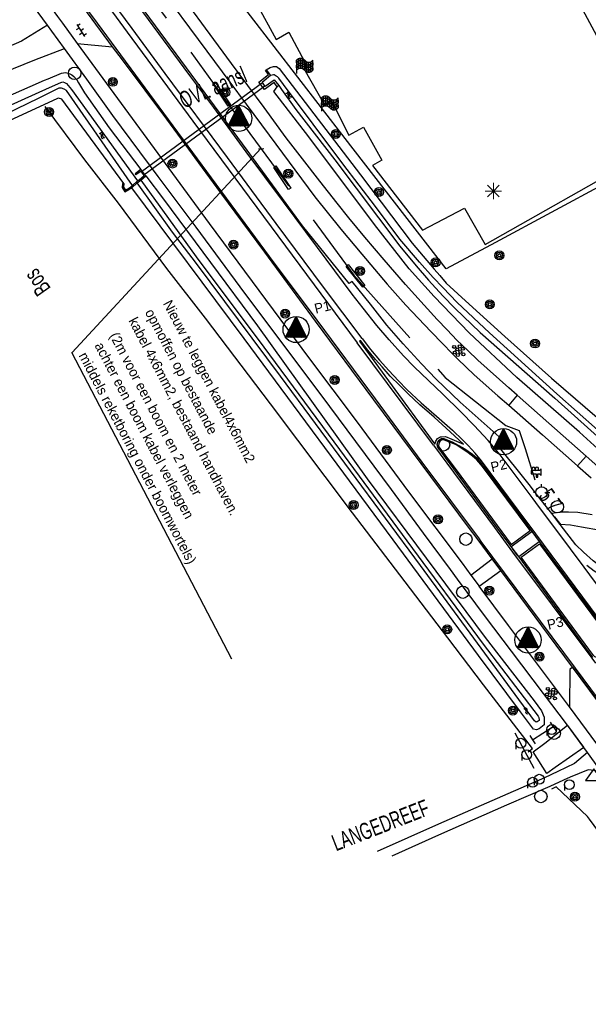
# Model space of a CAD drawing. Header units: metres. Extents: x 814 to 237605, y 2086 to 808797.
# Tile 42 of 57: x 119828 to 119914, y 403346 to 403495. Entities that reach past the tile are written whole.
import ezdxf

# ---------------------------------------------------------------- set-up
doc = ezdxf.new("R2010")
doc.units = ezdxf.units.M
doc.linetypes.add('E-L', pattern=[19.05, 12.7, -6.35])
doc.layers.get('0').update_dxf_attribs({"linetype": 'CONTINUOUS'})
for name, color, linetype in [('2403', 7, 'CONTINUOUS'), ('3010', 1, 'CONTINUOUS'), ('4412', 7, 'CONTINUOUS'), ('4413', 7, 'CONTINUOUS'), ('4503', 1, 'CONTINUOUS'), ('4504', 7, 'CONTINUOUS'), ('4601', 172, 'CONTINUOUS'), ('B-AF-FRAST-GD', 47, 'Raster'), ('B-AF-HEKW-GD', 47, 'Hekwerk'), ('B-AS-HECT-GD', 9, 'CONTINUOUS'), ('B-BB-BORD-GD', 8, 'CONTINUOUS'), ('B-BP-BOOM-GD', 74, 'CONTINUOUS'), ('B-BW-INFO-GD', 8, 'CONTINUOUS'), ('B-BW-WEGW-GD', 8, 'CONTINUOUS'), ('B-GB-BOUW-GD', 242, 'CONTINUOUS'), ('B-GR-GEMT2006-GS', 6, 'CONTINUOUS'), ('B-MK-ASSTRP-GD', 121, 'CONTINUOUS'), ('B-MK-DRIEH-GD', 121, 'CONTINUOUS'), ('B-MK-STRP-GD', 121, 'CONTINUOUS'), ('B-MK-VLAK-GD', 121, 'CONTINUOUS'), ('B-OB-OVER-GD', 8, 'CONTINUOUS'), ('B-OV-PAAL-GD', 63, 'CONTINUOUS'), ('B-TE-OND-GD', 8, 'CONTINUOUS'), ('B-TR-SLOO-GD', 142, 'CONTINUOUS'), ('B-VH-BNDH-GD', 13, 'CONTINUOUS'), ('B-VH-FPAD-GD', 13, 'CONTINUOUS'), ('B-VH-HFDR-GD', 13, 'CONTINUOUS'), ('B-VH-MATE-GD', 13, 'CONTINUOUS'), ('B-VH-OVRG-GD', 13, 'CONTINUOUS'), ('B-VH-WEGN-GD', 13, 'CONTINUOUS'), ('B-WT-DUIKER-GD', 134, 'CONTINUOUS'), ('L-AR-BLOCKS-GD', 8, 'CONTINUOUS'), ('L-AR-SYMB-GD', 8, 'CONTINUOUS'), ('OVL HOH afstanden', 1, 'CONTINUOUS'), ('OVL Lichtpunt', 1, 'CONTINUOUS'), ('OVL Lichtpuntinformatie', 1, 'CONTINUOUS')]:
    doc.layers.add(name, color=color, linetype=linetype)
doc.linetypes.add('DIAMETER_10', pattern='A,12.7,-5.08,["4x10mm2",Standard,S=1,R=0,X=-5,Y=-0.5],-2', length=19.78)
doc.linetypes.add('Hekwerk', pattern='A,4,-1,[1,dgnlstyle.shx,S=0.004,R=0,X=0,Y=0],-1', length=6)
doc.linetypes.add('Raster', pattern='A,4,-1,[1,dgnlstyle.shx,S=0.004,R=0,X=0,Y=0],-1', length=6)

# ---------------------------------------------------------------- blocks, each defined once
blk = doc.blocks.new('WATER', base_point=(119086.285987, 398817.713883))
at = {"layer": '4601'}
for points in [[(119085.785987, 398817.863883, 0), (119085.848487, 398817.926383, 0), (119085.973487, 398817.988883, 0), (119086.098487, 398817.988883, 0), (119086.223487, 398817.926383, 0), (119086.285987, 398817.863883, 0), (119086.348487, 398817.801383, 0), (119086.473487, 398817.738883, 0), (119086.598487, 398817.738883, 0), (119086.723487, 398817.801383, 0), (119086.785987, 398817.863883, 0)], [(119085.785987, 398817.563883, 0), (119085.848487, 398817.626383, 0), (119085.973487, 398817.688883, 0), (119086.098487, 398817.688883, 0), (119086.223487, 398817.626383, 0), (119086.285987, 398817.563883, 0), (119086.348487, 398817.501383, 0), (119086.473487, 398817.438883, 0), (119086.598487, 398817.438883, 0), (119086.723487, 398817.501383, 0), (119086.785987, 398817.563883, 0)]]:
    blk.add_polyline3d(points, dxfattribs=at)
blk = doc.blocks.new('2401')
blk.add_circle((0.001, -0.001), 0.375)
blk = doc.blocks.new('OV6', base_point=(119086.285987, 398817.713883))
at = {"layer": '4413'}
for points in [[(119086.317237, 398817.713883, 0), (119086.317237, 398817.745133, 0)], [(119086.442237, 398817.713883, 0), (119086.442237, 398817.745133, 0)], [(119086.567237, 398817.713883, 0), (119086.567237, 398817.745133, 0)], [(119086.285987, 398817.713883, 0), (119086.598487, 398817.713883, 0)], [(119086.379737, 398817.713883, 0), (119086.379737, 398817.682633, 0)], [(119086.504737, 398817.713883, 0), (119086.504737, 398817.682633, 0)]]:
    blk.add_polyline3d(points, dxfattribs=at)
blk = doc.blocks.new('2901')
for radius in [0.27, 0.18, 0.09]:
    blk.add_circle((0, 0), radius)
blk = doc.blocks.new('2202')
for p, q in [((-0.35, 0.001), (-0.5, 0)), ((0, 0.35), (0, 0.5)), ((0.35, -0.001), (0.5, 0)), ((0, -0.35), (0, -0.5))]:
    blk.add_line(p, q)
blk.add_circle((0, 0), 0.35)
blk = doc.blocks.new('2403', base_point=(119086.285987, 398817.713883))
at = {"layer": '2403'}
blk.add_polyline3d([(119086.385987, 398817.413883, 0), (119086.385987, 398817.613883, 0), (119086.485987, 398817.613883, 0), (119086.585987, 398817.513883, 0), (119086.585987, 398817.913883, 0), (119086.485987, 398817.813883, 0), (119086.284296, 398817.813883, 0), (119085.985987, 398817.813883, 0), (119085.985987, 398817.613883, 0), (119086.285987, 398817.613883, 0), (119086.285987, 398817.413883, 0)], close=True, dxfattribs=at)
for centre in [(119086.132378, 398817.907621), (119086.335141, 398817.907621)]:
    blk.add_arc(centre, 0.10664, 298.476383, 241.523617, dxfattribs=at)
blk = doc.blocks.new('3001')
blk.add_line((-0.3, 0), (-0.3, -0.35))
blk.add_circle((0, 0), 0.3)
blk = doc.blocks.new('GV6-4412', base_point=(119086.285987, 398817.713883))
at = {"layer": '4412'}
for centre in [(119086.312223, 398817.713376), (119086.387223, 398817.788376), (119086.387223, 398817.638376), (119086.387562, 398817.712297), (119086.462223, 398817.788376), (119086.462223, 398817.713376), (119086.462223, 398817.638376), (119086.537263, 398817.713369)]:
    blk.add_circle(centre, 0.028585, dxfattribs=at)
blk = doc.blocks.new('2301')
at = {"flags": 128}
blk.add_lwpolyline([(-0.502, -0.271), (0.498, -0.271), (-0.002, 0.429), (-0.502, -0.271)], dxfattribs=at)
blk = doc.blocks.new('2303')
for p, q in [((0.751, -0.001), (0.751, 0.299)), ((-0.749, -0.001), (0.751, -0.001)), ((0.751, -0.001), (0.751, -0.301))]:
    blk.add_line(p, q)
at = {"flags": 128}
blk.add_lwpolyline([(-0.749, 0.299), (-0.749, -0.001), (-0.749, -0.301)], dxfattribs=at)
blk = doc.blocks.new('2701')
at = {"lineweight": 0}
for q in [(-0.353, 0.351), (0.001, 0.497), (0.355, 0.351), (-0.499, -0.003), (-0.352, -0.356), (0.501, -0.003), (0.001, -0.503), (0.355, -0.356)]:
    blk.add_line((0.001, -0.003), q, dxfattribs=at)
blk = doc.blocks.new('3010', base_point=(119086.285987, 398817.713883))
at = {"layer": '3010'}
for points in [[(119085.785987, 398818.013883, 0), (119085.848487, 398818.076383, 0), (119085.915136, 398818.109708, 0), (119085.973487, 398818.138883, 0), (119086.040464, 398818.138883, 0), (119086.098487, 398818.138883, 0), (119086.160193, 398818.10803, 0), (119086.223487, 398818.076383, 0), (119086.285987, 398818.013883, 0), (119086.348487, 398817.951383, 0), (119086.406231, 398817.922511, 0), (119086.473487, 398817.888883, 0), (119086.541138, 398817.888883, 0), (119086.598487, 398817.888883, 0), (119086.664356, 398817.921818, 0), (119086.723487, 398817.951383, 0), (119086.785987, 398818.013883, 0)], [(119085.785987, 398818.013883, 0), (119085.785987, 398817.863883, 0), (119085.785987, 398817.713883, 0), (119085.785987, 398817.563883, 0), (119085.785987, 398817.413883, 0), (119085.785987, 398817.213883, 0)], [(119085.785987, 398817.863883, 0), (119085.848487, 398817.926383, 0), (119085.915136, 398817.959708, 0), (119085.973487, 398817.988883, 0), (119086.040464, 398817.988883, 0), (119086.098487, 398817.988883, 0), (119086.160193, 398817.95803, 0), (119086.223487, 398817.926383, 0), (119086.285987, 398817.863883, 0), (119086.348487, 398817.801383, 0), (119086.406231, 398817.772511, 0), (119086.473487, 398817.738883, 0), (119086.541138, 398817.738883, 0), (119086.598487, 398817.738883, 0), (119086.664356, 398817.771818, 0), (119086.723487, 398817.801383, 0), (119086.785987, 398817.863883, 0)], [(119085.915136, 398817.509708, 0), (119085.915136, 398817.659708, 0), (119085.915136, 398817.809708, 0), (119085.915136, 398817.959708, 0), (119085.915136, 398818.109708, 0)], [(119086.040464, 398817.538883, 0), (119086.040464, 398817.688883, 0), (119086.040464, 398817.838883, 0), (119086.040464, 398817.988883, 0), (119086.040464, 398818.138883, 0)], [(119086.160193, 398817.50803, 0), (119086.160193, 398817.65803, 0), (119086.160193, 398817.80803, 0), (119086.160193, 398817.95803, 0), (119086.160193, 398818.10803, 0)], [(119086.285987, 398817.413883, 0), (119086.285987, 398817.563883, 0), (119086.285987, 398817.713883, 0), (119086.285987, 398817.863883, 0), (119086.285987, 398818.013883, 0)], [(119086.406231, 398817.322511, 0), (119086.406231, 398817.472511, 0), (119086.406231, 398817.622511, 0), (119086.406231, 398817.772511, 0), (119086.406231, 398817.922511, 0)], [(119086.541138, 398817.288883, 0), (119086.541138, 398817.438883, 0), (119086.541138, 398817.588883, 0), (119086.541138, 398817.738883, 0), (119086.541138, 398817.888883, 0)], [(119086.664356, 398817.321818, 0), (119086.664356, 398817.471818, 0), (119086.664356, 398817.621818, 0), (119086.664356, 398817.771818, 0), (119086.664356, 398817.921818, 0)], [(119086.785987, 398817.413883, 0), (119086.785987, 398817.563883, 0), (119086.785987, 398817.713883, 0), (119086.785987, 398817.863883, 0), (119086.785987, 398818.013883, 0)], [(119085.785987, 398817.713883, 0), (119085.848487, 398817.776383, 0), (119085.915136, 398817.809708, 0), (119085.922834, 398817.813557, 0), (119085.973487, 398817.838883, 0), (119086.040464, 398817.838883, 0), (119086.098487, 398817.838883, 0), (119086.160193, 398817.80803, 0), (119086.223487, 398817.776383, 0), (119086.285987, 398817.713883, 0), (119086.348487, 398817.651383, 0), (119086.406231, 398817.622511, 0), (119086.473487, 398817.588883, 0), (119086.541138, 398817.588883, 0), (119086.598487, 398817.588883, 0), (119086.664356, 398817.621818, 0), (119086.723487, 398817.651383, 0), (119086.785987, 398817.713883, 0)], [(119085.785987, 398817.563883, 0), (119085.848487, 398817.626383, 0), (119085.915136, 398817.659708, 0), (119085.973487, 398817.688883, 0), (119086.040464, 398817.688883, 0), (119086.098487, 398817.688883, 0), (119086.160193, 398817.65803, 0), (119086.223487, 398817.626383, 0), (119086.285987, 398817.563883, 0), (119086.348487, 398817.501383, 0), (119086.406231, 398817.472511, 0), (119086.473487, 398817.438883, 0), (119086.541138, 398817.438883, 0), (119086.598487, 398817.438883, 0), (119086.664356, 398817.471818, 0), (119086.723487, 398817.501383, 0), (119086.785987, 398817.563883, 0)], [(119085.785987, 398817.413883, 0), (119085.848487, 398817.476383, 0), (119085.915136, 398817.509708, 0), (119085.973487, 398817.538883, 0), (119086.040464, 398817.538883, 0), (119086.098487, 398817.538883, 0), (119086.160193, 398817.50803, 0), (119086.223487, 398817.476383, 0), (119086.285987, 398817.413883, 0), (119086.348487, 398817.351383, 0), (119086.406231, 398817.322511, 0), (119086.473487, 398817.288883, 0), (119086.541138, 398817.288883, 0), (119086.598487, 398817.288883, 0), (119086.664356, 398817.321818, 0), (119086.723487, 398817.351383, 0), (119086.785987, 398817.413883, 0)]]:
    blk.add_polyline3d(points, dxfattribs=at)
for points in [[(119085.915136, 398818.109708, 0), (119085.915136, 398817.959708, 0), (119085.848487, 398817.926383, 0), (119085.785987, 398817.863883, 0), (119085.785987, 398818.013883, 0), (119085.848487, 398818.076383, 0)], [(119086.040464, 398817.988883, 0), (119086.040464, 398817.838883, 0), (119085.973487, 398817.838883, 0), (119085.922834, 398817.813557, 0), (119085.915136, 398817.809708, 0), (119085.915136, 398817.959708, 0), (119085.973487, 398817.988883, 0)], [(119086.160193, 398818.10803, 0), (119086.160193, 398817.95803, 0), (119086.098487, 398817.988883, 0), (119086.040464, 398817.988883, 0), (119086.040464, 398818.138883, 0), (119086.098487, 398818.138883, 0)], [(119086.285987, 398817.863883, 0), (119086.285987, 398817.713883, 0), (119086.223487, 398817.776383, 0), (119086.160193, 398817.80803, 0), (119086.160193, 398817.95803, 0), (119086.223487, 398817.926383, 0)], [(119086.406231, 398817.922511, 0), (119086.406231, 398817.772511, 0), (119086.348487, 398817.801383, 0), (119086.285987, 398817.863883, 0), (119086.285987, 398818.013883, 0), (119086.348487, 398817.951383, 0)], [(119086.664356, 398817.921818, 0), (119086.664356, 398817.771818, 0), (119086.598487, 398817.738883, 0), (119086.541138, 398817.738883, 0), (119086.541138, 398817.888883, 0), (119086.598487, 398817.888883, 0)], [(119086.785987, 398817.863883, 0), (119086.785987, 398817.713883, 0), (119086.723487, 398817.651383, 0), (119086.664356, 398817.621818, 0), (119086.664356, 398817.771818, 0), (119086.723487, 398817.801383, 0)], [(119085.915136, 398817.809708, 0), (119085.915136, 398817.659708, 0), (119085.848487, 398817.626383, 0), (119085.785987, 398817.563883, 0), (119085.785987, 398817.713883, 0), (119085.848487, 398817.776383, 0)], [(119086.040464, 398817.688883, 0), (119086.040464, 398817.538883, 0), (119085.973487, 398817.538883, 0), (119085.915136, 398817.509708, 0), (119085.915136, 398817.659708, 0), (119085.973487, 398817.688883, 0)], [(119086.160193, 398817.80803, 0), (119086.160193, 398817.65803, 0), (119086.098487, 398817.688883, 0), (119086.040464, 398817.688883, 0), (119086.040464, 398817.838883, 0), (119086.098487, 398817.838883, 0)], [(119086.285987, 398817.563883, 0), (119086.285987, 398817.413883, 0), (119086.223487, 398817.476383, 0), (119086.160193, 398817.50803, 0), (119086.160193, 398817.65803, 0), (119086.223487, 398817.626383, 0)], [(119086.406231, 398817.622511, 0), (119086.406231, 398817.472511, 0), (119086.348487, 398817.501383, 0), (119086.285987, 398817.563883, 0), (119086.285987, 398817.713883, 0), (119086.348487, 398817.651383, 0)], [(119086.541138, 398817.738883, 0), (119086.541138, 398817.588883, 0), (119086.473487, 398817.588883, 0), (119086.406231, 398817.622511, 0), (119086.406231, 398817.772511, 0), (119086.473487, 398817.738883, 0)], [(119086.541138, 398817.438883, 0), (119086.541138, 398817.288883, 0), (119086.473487, 398817.288883, 0), (119086.406231, 398817.322511, 0), (119086.406231, 398817.472511, 0), (119086.473487, 398817.438883, 0)], [(119086.664356, 398817.621818, 0), (119086.664356, 398817.471818, 0), (119086.598487, 398817.438883, 0), (119086.541138, 398817.438883, 0), (119086.541138, 398817.588883, 0), (119086.598487, 398817.588883, 0)], [(119086.785987, 398817.563883, 0), (119086.785987, 398817.413883, 0), (119086.723487, 398817.351383, 0), (119086.664356, 398817.321818, 0), (119086.664356, 398817.471818, 0), (119086.723487, 398817.501383, 0)]]:
    blk.add_polyline3d(points, close=True, dxfattribs=at)
blk = doc.blocks.new('OV_MASTD')
at = {"layer": 'OVL Lichtpunt'}
for p, q in [((-0.23, 1.51), (0.54, 0.89)), ((-0.19, 1.59), (0.45, 1.08)), ((-0.15, 1.67), (0.36, 1.26)), ((-0.11, 1.74), (0.26, 1.44)), ((-0.07, 1.82), (0.17, 1.63)), ((-0.03, 1.9), (0.08, 1.81)), ((-0.97, 0.06), (0.53, -1.15)), ((-0.93, 0.14), (0.67, -1.15)), ((-0.89, 0.22), (0.8, -1.15)), ((-0.85, 0.29), (0.93, -1.15)), ((-0.81, 0.37), (1.07, -1.15)), ((-0.77, 0.45), (1.2, -1.15)), ((-0.73, 0.52), (1.33, -1.15)), ((-0.69, 0.6), (1.47, -1.15)), ((-0.65, 0.67), (1.57, -1.12)), ((-0.62, 0.75), (1.48, -0.94)), ((-0.58, 0.83), (1.38, -0.76)), ((-0.54, 0.9), (1.29, -0.57)), ((-0.5, 0.98), (1.2, -0.39)), ((-0.46, 1.06), (1.1, -0.21)), ((-0.42, 1.13), (1.01, -0.02)), ((-0.38, 1.21), (0.92, 0.16)), ((-0.34, 1.29), (0.82, 0.34)), ((-0.3, 1.36), (0.73, 0.53)), ((-0.27, 1.44), (0.64, 0.71)), ((-1.55, -1.08), (-1.47, -1.15)), ((-1.51, -1.01), (-1.33, -1.15)), ((-1.47, -0.93), (-1.2, -1.15)), ((-1.43, -0.85), (-1.07, -1.15)), ((-1.39, -0.78), (-0.93, -1.15)), ((-1.36, -0.7), (-0.8, -1.15)), ((-1.32, -0.62), (-0.67, -1.15)), ((-1.28, -0.55), (-0.53, -1.15)), ((-1.24, -0.47), (-0.4, -1.15)), ((-1.2, -0.39), (-0.27, -1.15)), ((-1.16, -0.32), (-0.13, -1.15)), ((-1.12, -0.24), (0, -1.15)), ((-1.08, -0.17), (0.13, -1.15)), ((-1.04, -0.09), (0.27, -1.15)), ((-1.01, -0.01), (0.4, -1.15))]:
    blk.add_line(p, q, dxfattribs=at)
at = {"layer": 'OVL Lichtpunt', "linetype": 'DIAMETER_10'}
blk.add_lwpolyline([(-1.58, -1.15), (0, 1.96), (1.58, -1.15), (-1.58, -1.15)], dxfattribs=at)
at = {"layer": 'OVL Lichtpunt'}
blk.add_circle((0, 0), 1.98, dxfattribs=at)

msp = doc.modelspace()

# ---------------------------------------------------------------- linework, layer by layer
at = {"layer": 'B-AF-FRAST-GD'}
for points in [[(119904.763186, 403384.411666), (119905.375624, 403384.936932), (119902.031181, 403389.287345), (119898.007745, 403394.520986), (119892.578879, 403401.669073), (119885.349208, 403411.16372), (119878.159771, 403420.533943), (119865.779513, 403437.017235), (119855.964118, 403449.995774), (119850.093433, 403457.469824), (119842.784786, 403467.359352), (119837.730685, 403473.897237), (119831.708753, 403481.953177)], [(119913.714686, 403374.628681), (119908.955628, 403379.144105), (119908.279115, 403378.773811)], [(119946.518848, 403330.879989), (119937.911564, 403342.312532), (119926.414573, 403357.665199), (119918.818334, 403367.742482), (119914.024562, 403374.210575), (119913.714686, 403374.628681)]]:
    msp.add_lwpolyline(points, dxfattribs=at)
at = {"layer": 'B-AF-HEKW-GD'}
for points in [[(119892.331914, 403457.432044), (119877.087632, 403477.122593), (119862.765753, 403495.672676), (119848.458404, 403514.236915), (119846.281344, 403517.06143), (119836.169788, 403530.187118)], [(119956.122646, 403492.61682), (119926.669105, 403475.754026), (119916.655333, 403470.461749), (119899.825915, 403461.399192), (119892.331914, 403457.432044)], [(119905.640466, 403381.872587), (119902.764487, 403387.216822)]]:
    msp.add_lwpolyline(points, dxfattribs=at)
at = {"layer": 'B-GB-BOUW-GD'}
msp.add_lwpolyline([(119888.444925, 403542.286116), (119907.849217, 403552.650991), (119905.955279, 403556.045476), (119906.348297, 403556.269738), (119908.534298, 403552.48), (119908.692622, 403552.7363), (119961.08138, 403580.828715), (119992.93373, 403521.631989), (119940.389628, 403493.371192), (119940.174678, 403493.388701), (119920.566613, 403482.549596)], close=True, dxfattribs=at)
at = {"layer": 'B-GR-GEMT2006-GS', "color": 7, "linetype": 'ByBlock'}
for p, q in [((119835.772356, 403444.786635), (119864.345642, 403475.614728)), ((119859.957896, 403398.41699), (119835.730868, 403444.782779))]:
    msp.add_line(p, q, dxfattribs=at)
at = {"layer": 'B-GR-GEMT2006-GS', "color": 7, "linetype": 'E-L'}
msp.add_line((119863.982537, 403475.590644), (119864.793945, 403475.64469), dxfattribs=at)
at = {"layer": 'B-GR-GEMT2006-GS', "color": 1, "linetype": 'E-L', "lineweight": 30}
msp.add_lwpolyline([(119768.95813, 403609.920586), (119787.457015, 403582.939207), (119804.825815, 403558.313974), (119824.200219, 403530.763573), (119842.539338, 403505.614113), (119860.968097, 403480.191997), (119878.409484, 403456.473665), (119892.202799, 403440.994416), (119901.360637, 403433.763237), (119903.395735, 403432.972326), (119904.3002, 403430.260637), (119905.769981, 403425.515183)], dxfattribs=at)
at = {"layer": 'B-GR-GEMT2006-GS', "color": 1, "linetype": 'Continuous', "lineweight": 25}
for points in [[(119859.71817, 403482.233263), (119859.377347, 403482.025008), (119857.141801, 403485.32863), (119857.473489, 403485.584103)], [(119868.861519, 403469.638512), (119868.520696, 403469.430257), (119866.28515, 403472.733879), (119866.616838, 403472.989352)], [(119880.057005, 403454.907521), (119879.733889, 403454.672731), (119877.241822, 403457.787403), (119877.552063, 403458.068533)]]:
    msp.add_lwpolyline(points, close=True, dxfattribs=at)
at = {"layer": 'B-MK-ASSTRP-GD'}
for points in [[(119844.852147, 403493.751793), (119840.819658, 403499.281958), (119838.754933, 403502.113525)], [(119838.008404, 403501.566982), (119840.07789, 403498.741075), (119844.129928, 403493.207971)], [(119844.129928, 403493.207971), (119854.056659, 403479.777664), (119866.881463, 403462.444658), (119878.870585, 403446.266978)], [(119879.633294, 403446.924828), (119873.813955, 403454.685734), (119866.646077, 403464.30232), (119859.269881, 403474.252309), (119849.862691, 403486.965416), (119844.852147, 403493.751793)]]:
    msp.add_lwpolyline(points, dxfattribs=at)
at = {"layer": 'B-MK-DRIEH-GD'}
for points in [[(119909.721906, 403418.733414), (119908.781617, 403419.961808)], [(119903.19707, 403414.065653), (119902.360432, 403415.16315)], [(119911.462682, 403397.201251), (119921.161673, 403384.089643)], [(119910.671101, 403388.402893), (119913.109699, 403385.109657)]]:
    msp.add_lwpolyline(points, dxfattribs=at)
at = {"layer": 'B-MK-STRP-GD'}
for points in [[(119993.64109, 403287.062254), (119975.886761, 403310.898556), (119965.240669, 403325.251498), (119950.97951, 403344.404266), (119947.091583, 403349.648269), (119940.333613, 403358.763361), (119929.700754, 403373.064212), (119918.994346, 403387.511271), (119911.903478, 403397.04255), (119897.658196, 403416.222287), (119897.368032, 403416.612283), (119888.740789, 403428.207767), (119881.656089, 403437.790664), (119872.841457, 403449.653363), (119865.640681, 403459.316742), (119849.635025, 403480.968276), (119838.902082, 403495.515281), (119837.771543, 403497.059331), (119828.033458, 403510.359256), (119819.789315, 403521.672354)], [(119913.190309, 403412.323178), (119911.141348, 403415.081767), (119905.922333, 403422.108314), (119905.506597, 403422.66271), (119900.532667, 403429.295587), (119898.711047, 403431.48948), (119896.591677, 403433.769558), (119894.564806, 403435.825955), (119891.840322, 403438.479933), (119887.522329, 403442.625504), (119885.907948, 403444.291542), (119883.713907, 403446.693651), (119881.874663, 403448.875499), (119879.807965, 403451.466902), (119878.130177, 403453.584565), (119872.877132, 403460.665874), (119867.756307, 403467.560985), (119862.112321, 403475.121676), (119857.236273, 403481.805255), (119853.578834, 403486.684349), (119846.492265, 403496.269528)], [(119879.633294, 403446.924828), (119880.910058, 403445.25425), (119882.260809, 403443.621466), (119883.666867, 403442.054116), (119885.132195, 403440.517106), (119886.41063, 403439.203811), (119888.574779, 403437.196259), (119890.896496, 403435.144638), (119893.279749, 403433.020007), (119894.863185, 403431.554365), (119895.704853, 403430.673844), (119896.15621, 403430.193462), (119896.719907, 403429.540231)], [(119890.413444, 403430.774926), (119878.870585, 403446.266978)], [(119890.413444, 403430.774926), (119899.651877, 403418.310155), (119902.385875, 403414.621362), (119914.393252, 403398.577379), (119914.943946, 403397.841554)], [(119918.419253, 403400.509496), (119917.800884, 403401.342852), (119905.914563, 403417.361662), (119903.231198, 403420.971117), (119897.693637, 403428.419815), (119896.719907, 403429.540231)], [(119936.484533, 403380.954446), (119936.121697, 403381.442411), (119925.100621, 403396.264261), (119913.190309, 403412.323178)], [(119928.310773, 403408.890409), (119926.799339, 403408.674603), (119925.045546, 403408.612372), (119922.977963, 403408.734991), (119921.198973, 403408.985109), (119919.620351, 403409.378004), (119917.918068, 403409.94783), (119916.261618, 403410.782333), (119914.745785, 403411.731537), (119913.622723, 403412.604812)]]:
    msp.add_lwpolyline(points, dxfattribs=at)
at = {"layer": 'B-MK-VLAK-GD'}
msp.add_lwpolyline([(119894.954133, 403430.902689), (119892.943977, 403432.782484), (119890.514516, 403434.993034), (119888.379984, 403436.864311), (119886.610204, 403438.536108), (119885.343844, 403439.77403), (119883.89071, 403441.220317), (119882.645216, 403442.596279), (119881.649211, 403443.749555), (119880.518982, 403445.122763), (119879.391568, 403446.611409), (119879.221791, 403446.51737), (119883.634169, 403440.481417), (119890.654869, 403430.937319), (119890.763338, 403431.359158), (119891.018848, 403431.771635), (119891.489338, 403432.041849), (119891.641335, 403432.051776), (119892.229755, 403432.090207), (119893.227231, 403431.667383)], close=True, dxfattribs=at)
at = {"layer": 'B-TR-SLOO-GD'}
for points in [[(119829.43547, 403484.9943), (119831.599386, 403485.935312), (119832.183456, 403486.177664), (119834.1928, 403487.011412), (119834.495496, 403487.04761), (119834.792316, 403487.096263), (119835.197009, 403487.013076), (119835.453645, 403486.920956), (119835.764569, 403486.778309), (119836.066096, 403486.494185), (119836.517329, 403486.021818), (119836.775611, 403485.575294), (119837.672924, 403484.023997), (119841.372122, 403478.764483), (119846.169421, 403472.460295)], [(119865.120509, 403487.51429), (119865.713203, 403487.876761), (119866.25337, 403488.043281), (119866.696307, 403488.022047), (119867.120245, 403487.724769), (119879.405508, 403471.642691), (119887.192109, 403461.318049), (119890.552694, 403457.362163), (119891.365925, 403456.428978), (119892.368773, 403455.277863), (119895.273009, 403452.587458), (119901.225278, 403447.193238), (119908.297369, 403440.885204), (119917.008961, 403433.379117)], [(119918.324004, 403430.384381), (119909.082829, 403438.531712), (119898.900613, 403447.761944), (119894.006945, 403452.319086), (119891.827287, 403454.604253), (119890.388001, 403456.135682), (119888.299654, 403458.452959), (119885.361841, 403461.913867), (119881.662601, 403466.84746), (119876.712745, 403473.283903), (119867.728715, 403485.276891), (119867.05501, 403486.251781), (119866.843794, 403486.472889), (119866.645782, 403486.583591), (119866.358813, 403486.759245), (119866.229655, 403486.785794), (119866.027596, 403486.719637), (119865.763122, 403486.67759)], [(119830.269491, 403483.878574), (119832.381873, 403484.829559), (119834.063564, 403485.586648), (119834.364539, 403485.679379), (119834.637205, 403485.623331), (119834.917093, 403485.447577), (119835.687792, 403484.518441), (119845.680153, 403470.71341)], [(119817.244569, 403479.558933), (119825.653294, 403483.341593), (119829.43547, 403484.9943)], [(119818.049447, 403478.377169), (119830.269491, 403483.878574)], [(119844.895144, 403470.047891), (119834.955986, 403484.400792), (119834.608444, 403484.610076), (119834.187619, 403484.732955), (119833.784877, 403484.729587), (119833.479583, 403484.585574), (119832.791232, 403484.251082), (119830.73716, 403483.252943)], [(119924.1604, 403422.174188), (119912.501359, 403432.716387), (119903.040239, 403441.018569), (119895.807961, 403447.76209), (119890.522146, 403453.246835), (119886.768916, 403457.421395), (119881.531158, 403464.149269), (119871.582025, 403477.395657), (119866.295466, 403484.234917), (119866.796145, 403484.969544)], [(119867.031211, 403485.13085), (119867.453147, 403484.553893), (119869.60008, 403481.502609), (119875.520423, 403473.885527), (119885.334222, 403460.847868), (119887.810537, 403457.883762), (119889.685027, 403455.703641), (119891.822459, 403453.328952), (119893.647743, 403451.500597), (119897.464652, 403447.832061), (119908.794899, 403437.889135), (119924.625667, 403423.658666)], [(119830.73716, 403483.252943), (119820.537489, 403478.296597)], [(119843.597156, 403470.339266), (119834.222684, 403483.093698), (119833.734908, 403483.240851), (119833.558188, 403483.167274), (119831.504383, 403482.226576)], [(119831.504383, 403482.226576), (119820.531765, 403477.200824)], [(119846.160348, 403470.840548), (119854.533899, 403459.239782), (119864.788351, 403445.61228), (119876.218379, 403430.12688), (119886.378624, 403416.309584), (119897.932094, 403400.705494), (119906.261304, 403389.797129), (119906.361876, 403389.58309), (119906.386871, 403389.27324), (119906.391632, 403389.134779), (119906.263288, 403389.044323), (119906.108439, 403388.971563), (119905.94401, 403388.914702), (119905.685951, 403389.082981), (119888.450173, 403412.597486), (119867.279911, 403441.209479), (119854.595659, 403458.21706), (119850.977194, 403462.99499), (119845.622437, 403470.410753)], [(119846.947779, 403471.474916), (119849.605793, 403467.958006), (119863.833049, 403448.79176), (119880.408356, 403425.671491), (119898.262555, 403401.719737), (119905.636938, 403392.100482), (119906.778492, 403390.611423), (119907.16725, 403389.677816), (119907.146736, 403388.516498), (119906.402631, 403387.903617), (119905.999161, 403387.748074), (119905.566307, 403387.819272), (119903.587258, 403390.467184), (119897.244149, 403398.954086)], [(119897.244149, 403398.954086), (119884.330162, 403416.458858), (119861.812452, 403446.914214), (119844.797525, 403469.69983)]]:
    msp.add_lwpolyline(points, dxfattribs=at)
at = {"layer": 'B-VH-BNDH-GD'}
for points in [[(119902.16949, 403415.767842), (119905.06875, 403417.869296), (119897.838121, 403427.54209), (119896.968154, 403428.58081), (119896.314782, 403429.093026), (119895.49564, 403429.78513), (119893.879717, 403430.812116), (119892.111698, 403431.533572), (119891.850909, 403431.577341), (119891.623774, 403431.525496), (119891.438851, 403431.407806), (119891.318243, 403431.166348), (119891.243654, 403430.971151), (119891.188031, 403430.73559), (119891.253806, 403430.56939), (119891.356663, 403430.389816), (119893.863037, 403427.022854)], [(119903.669635, 403413.83674), (119906.434732, 403415.856674), (119917.392607, 403401.079644), (119917.558564, 403400.726454), (119917.552526, 403400.424693), (119917.484746, 403400.201897), (119917.380795, 403400.029861), (119915.766515, 403398.772417), (119915.494358, 403398.656855), (119915.214845, 403398.648709), (119914.813752, 403398.768222), (119914.616853, 403398.977522)]]:
    msp.add_lwpolyline(points, close=True, dxfattribs=at)
at = {"layer": 'B-VH-FPAD-GD'}
for points in [[(119785.232375, 403563.117567), (119786.223443, 403561.817426), (119787.273698, 403560.331375), (119788.002726, 403559.299644), (119793.067642, 403551.838504), (119801.772084, 403539.680278), (119809.261155, 403529.244507), (119818.019079, 403516.986355), (119833.579463, 403495.599134), (119834.341983, 403494.558562), (119836.567981, 403491.520854), (119856.530281, 403464.279302), (119871.528024, 403444.027826), (119878.871583, 403434.251417), (119886.65276, 403423.734117), (119894.74168, 403412.914103), (119896.080791, 403411.122862), (119899.315789, 403413.56766)], [(119848.467771, 403500.791343), (119856.157679, 403490.319278), (119865.573645, 403477.659265), (119872.512513, 403468.329777), (119876.402831, 403463.436808), (119879.577268, 403459.635198), (119883.412229, 403455.130457), (119886.254587, 403451.933234), (119890.014735, 403447.938235), (119891.823093, 403446.099421), (119893.181277, 403444.683605), (119894.112759, 403443.773122), (119896.602745, 403441.419877), (119900.167821, 403438.244128), (119901.815521, 403436.804866), (119906.905366, 403432.358899), (119912.179852, 403427.671892), (119914.269802, 403425.814723)], [(119918.413711, 403424.7925), (119913.513497, 403429.110063), (119903.070316, 403438.345306), (119901.802182, 403439.466757), (119897.157662, 403443.633495), (119895.629179, 403445.066993), (119893.936741, 403446.667476), (119892.475082, 403448.196017), (119890.96176, 403449.759441), (119889.026234, 403451.933005), (119886.211875, 403455.045488), (119882.964051, 403458.790699), (119880.024828, 403462.227701), (119877.630593, 403465.129114), (119875.885309, 403467.353166), (119873.22942, 403470.666544), (119870.613333, 403474.049861), (119868.15898, 403477.255456), (119864.810414, 403481.799138), (119859.883123, 403488.494507), (119855.94291, 403493.81852), (119851.223984, 403500.340033)], [(119916.093009, 403381.029799), (119913.707031, 403384.314009), (119913.140447, 403385.083886), (119910.670834, 403388.439608), (119907.046116, 403393.223192), (119902.201045, 403399.61729), (119898.318053, 403404.809478), (119894.076809, 403410.532279), (119893.011097, 403411.970314), (119888.917583, 403417.493956), (119884.067059, 403424.084371), (119874.736465, 403436.620137), (119868.45124, 403445.031574), (119861.922861, 403453.772909), (119854.529446, 403463.732974), (119848.781463, 403471.399871), (119841.971184, 403480.606219), (119837.992515, 403486.088446), (119834.613707, 403490.744122), (119832.709381, 403493.368101), (119832.059838, 403494.263109), (119828.690237, 403498.906099)], [(119914.431021, 403420.251548), (119912.241471, 403420.588202), (119910.857748, 403420.662903), (119909.722013, 403420.629414), (119908.316113, 403420.4398)], [(119927.927388, 403410.001807), (119924.028723, 403415.255467), (119923.842523, 403415.494433), (119923.530487, 403415.68659), (119922.331342, 403416.010114), (119918.970987, 403416.987374), (119915.667218, 403417.863348), (119912.811299, 403418.356962), (119911.150757, 403418.67927), (119909.60452, 403418.797567)], [(119902.180326, 403415.455047), (119905.298042, 403417.722449)], [(119903.320225, 403413.923157), (119906.409306, 403416.211172)], [(119931.382997, 403370.212601), (119930.334191, 403369.461433), (119928.229536, 403367.941045), (119916.853635, 403383.300319), (119910.979086, 403391.193536), (119901.750083, 403403.497822), (119897.341756, 403409.436153), (119900.612921, 403411.819375)], [(119913.707031, 403384.314009), (119911.742145, 403382.642525), (119909.214888, 403381.425082)], [(119909.214888, 403381.425082), (119907.21145, 403380.485831)], [(119916.093009, 403381.029799), (119915.544717, 403381.325716), (119914.723475, 403381.592593), (119913.833151, 403381.683636), (119911.092082, 403380.574244), (119910.086994, 403380.107871)], [(119907.21145, 403380.485831), (119900.850141, 403377.702418), (119891.165132, 403373.468625), (119881.903687, 403369.352552)], [(119910.086994, 403380.107871), (119908.03057, 403379.172358)], [(119908.03057, 403379.172358), (119901.484186, 403376.343432), (119891.178543, 403371.813479), (119884.113157, 403368.664864)]]:
    msp.add_lwpolyline(points, dxfattribs=at)
at = {"layer": 'B-VH-HFDR-GD'}
for points in [[(119911.959888, 403415.689743), (119909.60452, 403418.797567), (119908.316113, 403420.4398), (119906.179605, 403423.163042), (119904.874367, 403424.826728), (119900.026985, 403430.942594), (119900.827162, 403431.65444), (119894.447921, 403437.287497), (119890.815558, 403440.740147), (119888.630845, 403443.088716), (119885.849153, 403446.087521), (119883.353146, 403448.93852), (119880.886737, 403452.066667), (119878.139283, 403455.532829), (119877.668821, 403455.196319), (119870.64194, 403463.92839), (119863.056749, 403474.273051), (119862.246758, 403475.373282), (119853.788092, 403486.862893), (119845.259242, 403498.444986)], [(119950.172538, 403345.089676), (119946.893424, 403349.500968), (119940.473145, 403358.137971), (119932.652936, 403368.525716), (119931.382997, 403370.212601), (119929.071308, 403373.283266), (119921.394828, 403383.813594), (119920.788396, 403384.645477), (119911.462682, 403397.201251), (119907.816343, 403402.110539), (119900.612921, 403411.819375), (119899.315789, 403413.56766), (119897.167472, 403416.463181), (119895.731937, 403418.398008), (119881.427744, 403437.643735), (119872.611176, 403449.507794), (119864.917881, 403459.974465), (119858.300556, 403468.915416), (119850.107156, 403480.034611), (119843.414877, 403489.018969), (119841.916813, 403491.001321), (119837.555464, 403496.901771)], [(119914.547631, 403398.692916), (119903.320225, 403413.923157), (119902.180326, 403415.455047), (119900.081086, 403418.276179), (119899.912619, 403418.503997), (119891.116921, 403430.398483), (119890.962559, 403430.818068), (119891.017391, 403431.171911), (119891.209622, 403431.476201), (119891.446127, 403431.701445), (119891.625018, 403431.786714), (119891.882164, 403431.786648), (119892.005491, 403431.786617), (119893.252706, 403431.302838), (119895.170314, 403430.238837), (119896.31631, 403429.393682), (119896.979088, 403428.863517), (119897.360524, 403428.400853), (119900.113491, 403424.773242), (119903.023039, 403420.816367), (119905.298042, 403417.722449), (119906.409306, 403416.211172), (119917.585527, 403401.183052)]]:
    msp.add_lwpolyline(points, dxfattribs=at)
at = {"layer": 'B-VH-MATE-GD'}
for points in [[(119903.070316, 403438.345306), (119901.815521, 403436.804866)], [(119912.179852, 403427.671892), (119913.513497, 403429.110063)], [(119896.080791, 403411.122862), (119897.341756, 403409.436153)]]:
    msp.add_lwpolyline(points, dxfattribs=at)
at = {"layer": 'B-VH-OVRG-GD'}
for points in [[(119828.114875, 403491.873082), (119801.801378, 403480.394143), (119799.633259, 403479.862916), (119798.263842, 403479.905012), (119797.066534, 403480.230603), (119796.324083, 403480.559546), (119795.793974, 403480.846393), (119784.643063, 403499.552938), (119793.824786, 403503.86906), (119792.259792, 403507.742617), (119793.788278, 403508.323017), (119793.649697, 403508.900437), (119794.091889, 403509.204048), (119793.000379, 403511.461574), (119791.109794, 403510.628226), (119790.726462, 403511.383343), (119789.658049, 403510.674793)], [(119863.651255, 403497.527871), (119866.655329, 403492.116886), (119868.570128, 403493.219572), (119871.348822, 403488.002676), (119870.810145, 403487.710613), (119873.983501, 403482.143566), (119875.074909, 403482.730979), (119877.647171, 403477.650094), (119879.851052, 403478.836599), (119882.620061, 403473.840985), (119881.219351, 403473.075438), (119888.77573, 403463.25818), (119895.110959, 403466.614294), (119898.266652, 403461.115766), (119921.59144, 403474.336076), (119950.808519, 403490.195754)], [(119832.059838, 403494.263109), (119828.114875, 403491.873082)], [(119836.567981, 403491.520854), (119841.916813, 403491.001321)], [(119830.13118, 403489.050551), (119834.613707, 403490.744122)], [(119786.130199, 403486.718941), (119787.007877, 403486.976731), (119791.649589, 403479.921031), (119792.293692, 403479.323122), (119792.621145, 403478.731546), (119792.390922, 403477.60092), (119791.95022, 403477.203804), (119787.117401, 403474.296588), (119788.196245, 403472.11841), (119802.368367, 403477.190021), (119820.422241, 403485.108125), (119830.13118, 403489.050551)], [(119911.462682, 403397.201251), (119911.038705, 403396.857782), (119910.979086, 403391.193536)], [(119905.523673, 403384.405728), (119907.262173, 403385.723883), (119910.670834, 403388.439608)], [(119908.819233, 403382.022671), (119907.55102, 403381.151453), (119905.523673, 403384.405728)], [(119913.140447, 403385.083886), (119908.819233, 403382.022671)]]:
    msp.add_lwpolyline(points, dxfattribs=at)
at = {"layer": 'B-VH-WEGN-GD'}
msp.add_lwpolyline([(119927.927388, 403410.001807), (119926.659916, 403409.739094), (119924.761352, 403409.617916), (119922.426308, 403409.826211), (119920.35938, 403410.227615), (119918.880946, 403410.632898), (119917.851312, 403411.023429), (119916.426136, 403411.895606), (119914.579624, 403413.284316), (119913.120442, 403414.580408), (119911.959888, 403415.689743)], dxfattribs=at)
at = {"layer": 'B-WT-DUIKER-GD'}
for points in [[(119866.796145, 403484.969544), (119866.353208, 403485.580865), (119864.897737, 403484.535921), (119864.03198, 403485.628548), (119865.473294, 403486.811328), (119865.023652, 403487.396199), (119865.120509, 403487.51429), (119865.763122, 403486.67759), (119864.521483, 403485.618863), (119864.747235, 403485.315251), (119864.963675, 403485.024679), (119866.321171, 403485.989901), (119867.031211, 403485.13085)], [(119864.568022, 403485.555847), (119846.281359, 403472.115639), (119846.638656, 403471.633618), (119864.926448, 403485.074656)]]:
    msp.add_lwpolyline(points, close=True, dxfattribs=at)
for points in [[(119843.597156, 403470.339266), (119843.395361, 403470.345172), (119843.381578, 403469.733107), (119843.781302, 403469.052869), (119844.377913, 403469.432691), (119844.797525, 403469.69983), (119845.622437, 403470.410753), (119846.160348, 403470.840548), (119846.947779, 403471.474916), (119846.169421, 403472.460295), (119845.319846, 403471.781272), (119845.441663, 403471.622574)], [(119843.597156, 403470.339266), (119843.582744, 403469.785261), (119843.8532, 403469.32556), (119844.473088, 403469.684306), (119844.895144, 403470.047891), (119845.680153, 403470.71341), (119845.968047, 403470.940474), (119846.698204, 403471.553284), (119846.21663, 403472.202963), (119845.441663, 403471.622574)]]:
    msp.add_lwpolyline(points, dxfattribs=at)

# ---------------------------------------------------------------- block references
at = {"layer": '2403', "xscale": 2.5, "yscale": 2.5, "zscale": 2.5}
msp.add_blockref('2403', (119905.947, 403426.68), dxfattribs=at)
at = {"layer": '3010', "xscale": 2.5, "yscale": 2.5, "zscale": 2.5}
for p in [(119870.956156, 403488.218496), (119874.747827, 403482.532181)]:
    msp.add_blockref('3010', p, dxfattribs=at)
at = {"layer": 'B-AS-HECT-GD', "xscale": 2.5, "yscale": 2.5, "zscale": 2.5}
msp.add_blockref('2202', (119906.781627, 403423.610601), dxfattribs=at)
at = {"layer": 'B-BB-BORD-GD', "xscale": 2.5, "yscale": 2.5, "zscale": 2.5}
for p in [(119836.173986, 403486.983165), (119891.936, 403430.816), (119909.158277, 403421.462768), (119895.323871, 403416.570931), (119894.865462, 403408.546704), (119908.677317, 403387.222046), (119906.662, 403377.664)]:
    msp.add_blockref('2401', p, dxfattribs=at)
at = {"layer": 'B-BP-BOOM-GD', "xscale": 2.5, "yscale": 2.5, "zscale": 2.5}
for p in [(119841.949949, 403485.700074), (119858.93988, 403484.120178), (119832.311133, 403481.147397), (119875.668425, 403477.813321), (119850.959936, 403473.349991), (119868.485937, 403471.827838), (119882.178655, 403469.035827), (119860.184127, 403461.087826), (119900.390193, 403459.464199), (119890.742701, 403458.404353), (119879.315657, 403457.098368), (119898.950106, 403452.059327), (119868.000159, 403450.667071), (119905.7823, 403446.140501), (119875.502894, 403440.628159), (119883.383, 403430.034924), (119878.34827, 403421.724918), (119891.112977, 403419.572818), (119898.867914, 403408.791083), (119892.504746, 403402.926358), (119906.463087, 403398.792498), (119902.433686, 403390.647191), (119911.814043, 403377.624559)]:
    msp.add_blockref('2901', p, dxfattribs=at)
at = {"layer": 'B-BW-INFO-GD', "xscale": 2.5, "yscale": 2.5, "zscale": 2.5, "rotation": 32.665981}
msp.add_blockref('2303', (119906.961107, 403387.251082), dxfattribs=at)
at = {"layer": 'B-BW-WEGW-GD', "xscale": 2.5, "yscale": 2.5, "zscale": 2.5}
msp.add_blockref('2301', (119914.672, 403380.78), dxfattribs=at)
at = {"layer": 'B-OB-OVER-GD', "xscale": 2.5, "yscale": 2.5, "zscale": 2.5}
for p in [(119908.294, 403387.783), (119903.633, 403385.708), (119904.523, 403383.98), (119905.418, 403379.81), (119906.426, 403380.268), (119910.968775, 403379.446971)]:
    msp.add_blockref('3001', p, dxfattribs=at)
at = {"layer": 'B-OV-PAAL-GD', "xscale": 2.5, "yscale": 2.5, "zscale": 2.5}
msp.add_blockref('2701', (119899.48147, 403469.205606), dxfattribs=at)
at = {"layer": 'L-AR-BLOCKS-GD', "yscale": 0.8}
for p, rotation in [((119868.523935, 403483.698103), 311.6463419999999), ((119840.29294, 403477.593097), 306.299427), ((119904.464045, 403390.613902), 306.985567)]:
    msp.add_blockref('WATER', p, dxfattribs=dict(at, rotation=rotation))
at = {"layer": 'L-AR-SYMB-GD'}
for name, p, xscale, yscale, zscale, rotation in [('OV6', (119836.490163, 403494.390059), 6.999999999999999, 16, 6.999999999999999, 302.7851920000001), ('GV6-4412', (119893.39509, 403445.767942), 8, 8, 8, 320.992837), ('GV6-4412', (119907.598132, 403394.104871), 8, 8, 8, 306.655369)]:
    msp.add_blockref(name, p, dxfattribs=dict(at, xscale=xscale, yscale=yscale, zscale=zscale, rotation=rotation))
at = {"layer": 'OVL HOH afstanden', "linetype": 'DIAMETER_10'}
for p in [(119860.971454, 403480.185752), (119869.657761, 403448.26009), (119901.020852, 403431.312416), (119904.725888, 403401.326067)]:
    msp.add_blockref('OV_MASTD', p, dxfattribs=at)

# ---------------------------------------------------------------- texts
at = {"layer": '4503', "width": 0.68}
for s, rotation, p in [('OVL aansl', 22.981228, (119852.673616, 403481.640739)), ('LANGEDREEF', 21.286407, (119875.686923, 403369.361865))]:
    msp.add_text(s, height=2.5, rotation=rotation, dxfattribs=at).set_placement(p)
at = {"layer": '4504', "width": 0.68}
msp.add_text('5.7', height=2.5, rotation=305.312188, dxfattribs=at).set_placement((119906.178954, 403423.031758))
at = {"layer": 'B-TE-OND-GD', "width": 0.68}
msp.add_text('Bos', height=2.5, rotation=125.217571, dxfattribs=at).set_placement((119832.646697, 403454.493027))
at = {"layer": 'OVL Lichtpuntinformatie', "linetype": 'Continuous', "ltscale": 10}
for s, rotation, p in [('Nieuw te leggen kabel4x6mm2 ', 297.64116323, (119849.486369, 403452.205678)), ('P1', 13.46537521, (119872.62924, 403450.64277)), ('opmoffen op bestaande ', 297.64116323, (119846.758533, 403450.878069)), ('kabel 4x6mm2, bestaand handhaven.', 297.64116323, (119844.270635, 403449.6111)), ('(2m voor een boom en 2 meter', 297.64116323, (119841.406222, 403447.351168)), ('achter een boom kabel verleggen ', 297.64116323, (119839.144819, 403445.844537)), ('middels reketboring onder boomwortels)', 297.64116323, (119836.732673, 403444.337921)), ('P2', 13.46537521, (119899.278064, 403426.67821)), ('P3', 13.46537521, (119907.824833, 403402.853803))]:
    msp.add_text(s, height=1.5, rotation=rotation, dxfattribs=at).set_placement(p)

doc.saveas('drawing.dxf')
